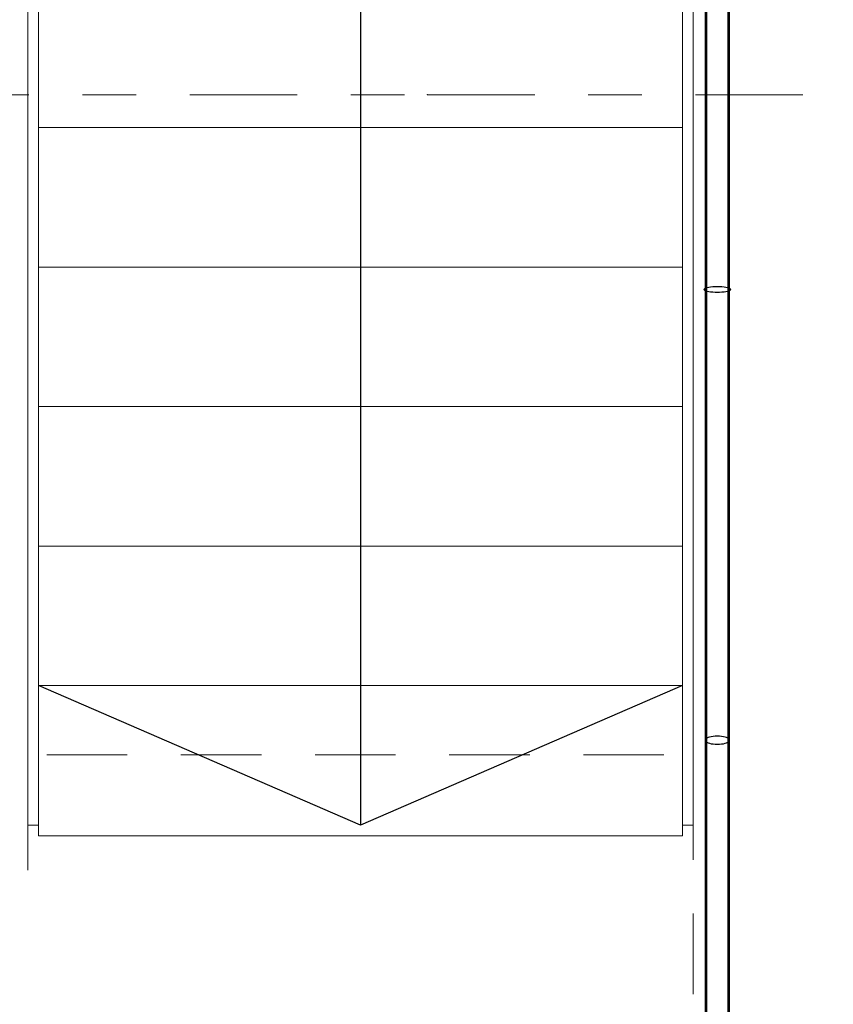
# Model space of a CAD drawing. Header units: metres. Extents: x -167 to 233, y -155 to 122.
# Tile 158 of 176: x 58.21 to 59.72, y 36.9 to 38.73. Entities that reach past the tile are written whole.
import ezdxf
from ezdxf.enums import TextEntityAlignment as Align

# ---------------------------------------------------------------- set-up
doc = ezdxf.new("R2010")
doc.units = ezdxf.units.M
doc.header["$MEASUREMENT"] = 0
doc.linetypes.add('Raster', pattern=[0.4, 0.2, -0.1, 0, -0.1])
doc.linetypes.add('Öffnungslinie Tür Fenster', pattern=[0.23, 0.15, -0.08])
for name, color, linetype in [('20 Decke', 7, 'Continuous'), ('40 Absturzsicherung', 7, 'Continuous'), ('40 Treppe', 7, 'Continuous'), ('90 Achsraster', 7, 'Continuous'), ('94 Genehmigungsplanung Bemaßung', 7, 'Continuous')]:
    doc.layers.add(name, color=color, linetype=linetype)
doc.styles.add('ERSTELLTER_STIL_1', font='arial.ttf')
doc.styles.add('ERSTELLTER_STIL_2', font='arial.ttf')
doc.dimstyles.new('ERSTELLTER_STIL__2', dxfattribs={"dimtxt": 0.25, "dimasz": 0.19, "dimexe": 0.18, "dimexo": 0.1, "dimgap": 0, "dimtad": 1, "dimzin": 0, "dimdsep": 46, "dimtxsty": 'ERSTELLTER_STIL_1', "dimblk": 'ARROWHEAD_6', "dimblk1": 'ARROWHEAD_6', "dimblk2": 'ARROWHEAD_6', "dimcen": 0.09, "dimclrd": 7, "dimclre": 7, "dimclrt": 7, "dimazin": 0, "dimtfac": 1, "dimtdec": 4, "dimtmove": 0, "dimatfit": 3, "dimfxl": 1, "dimtolj": 1, "dimtzin": 0, "dimarcsym": 0})

# ---------------------------------------------------------------- blocks, each defined once
blk = doc.blocks.new('Standard-Rastermarker_139')
at = {"layer": '90 Achsraster', "color": 14, "linetype": 'Raster', "lineweight": 18, "true_color": 0xa80000}
for p, q in [((1, 0), (45.4427, 0)), ((45.4427, 0), (46.4427, 0))]:
    blk.add_line(p, q, dxfattribs=at)
blk.add_point((45.4427, 0), dxfattribs=at)
blk.add_point((45.4427, 0), dxfattribs=at)
at = {"layer": '90 Achsraster', "color": 14, "lineweight": 18, "true_color": 0xa80000, "style": 'ERSTELLTER_STIL_2'}
for tag, p in [('AC_MarkerText_1_0', (-0.35, 0.15)), ('AC_MarkerText_1_1', (46.7927, 0.15))]:
    blk.add_attdef(tag, text='', height=0.3, dxfattribs=at).set_placement(p, align=Align.TOP_CENTER)
blk = doc.blocks.new('*D248', base_point=(27236.1321, 33357.279))
at = {"layer": '94 Genehmigungsplanung Bemaßung', "color": 7, "linetype": 'Continuous', "lineweight": 13}
for p, q in [((62.3525, 43.9997), (62.3525, 44.1497)), ((62.4525, 43.8997), (62.2525, 44.0997)), ((62.54, 43.9997), (62.165, 43.9997)), ((62.3525, 38.5897), (62.3525, 43.9997)), ((62.2525, 38.6897), (62.4525, 38.4897)), ((62.54, 38.5897), (62.165, 38.5897))]:
    blk.add_line(p, q, dxfattribs=at)
at = {"layer": '94 Genehmigungsplanung Bemaßung', "color": 7, "lineweight": 13, "insert": (62.3025, 40.961), "char_height": 0.25, "attachment_point": 7, "rotation": 90, "style": 'ERSTELLTER_STIL_1'}
blk.add_mtext('\\A1;{\\pql;\\fArial|b0|i0|c0|p0;\\W1.000000;5,41}', dxfattribs=at)
blk = doc.blocks.new('ARROWHEAD_6')
at = {"color": 0, "linetype": 'Continuous', "lineweight": 0}
for p, q in [((-0.5, -0.5), (0.5, 0.5)), ((0, 0), (-1, 0))]:
    blk.add_line(p, q, dxfattribs=at)
blk = doc.blocks.new('*D251', base_point=(27236.1321, 33357.279))
at = {"layer": '94 Genehmigungsplanung Bemaßung', "color": 7, "linetype": 'Continuous', "lineweight": 13}
for p, q in [((63.0177, 43.9997), (63.0177, 44.1497)), ((63.1177, 43.8997), (62.9177, 44.0997)), ((63.2052, 43.9997), (62.8302, 43.9997)), ((63.0177, 28.1797), (63.0177, 43.9997)), ((62.9177, 28.2797), (63.1177, 28.0797)), ((63.2052, 28.1797), (62.8302, 28.1797)), ((63.0177, 28.0297), (63.0177, 28.1797))]:
    blk.add_line(p, q, dxfattribs=at)
at = {"layer": '94 Genehmigungsplanung Bemaßung', "color": 7, "lineweight": 13, "insert": (62.9677, 35.6607), "char_height": 0.25, "attachment_point": 7, "rotation": 90, "style": 'ERSTELLTER_STIL_1'}
blk.add_mtext('\\A1;{\\pql;\\fArial|b0|i0|c0|p0;\\W1.000000;15,82}', dxfattribs=at)

msp = doc.modelspace()

# ---------------------------------------------------------------- linework, layer by layer
at = {"layer": '20 Decke', "color": 7, "linetype": 'Öffnungslinie Tür Fenster', "lineweight": 13, "flags": 128}
msp.add_lwpolyline([(58.1625, 34.2052), (58.1625, 37.1197), (58.2225, 37.1197), (58.2225, 37.3597), (59.4625, 37.3597), (59.4625, 37.1197), (59.4625, 34.2052)], close=True, dxfattribs=at)
at = {"layer": '40 Absturzsicherung', "color": 250, "linetype": 'Continuous', "lineweight": 25, "true_color": 0x191919}
for p, q in [((59.485, 41.5864), (59.485, 37.3872)), ((59.4875, 41.5864), (59.4875, 37.5122)), ((59.4875, 41.5864), (59.4875, 37.5122)), ((59.5275, 37.5122), (59.5275, 41.5864)), ((59.5275, 37.5122), (59.5275, 41.5864)), ((59.53, 37.3872), (59.53, 41.5864)), ((59.4875, 37.5122), (59.4875, 37.4872)), ((59.4875, 37.5122), (59.4875, 37.4872)), ((59.5275, 37.4872), (59.5275, 37.5122)), ((59.5275, 37.4872), (59.5275, 37.5122)), ((59.4875, 37.4872), (59.4875, 37.4372)), ((59.4875, 37.4872), (59.4875, 37.4372)), ((59.5275, 37.4372), (59.5275, 37.4872)), ((59.5275, 37.4372), (59.5275, 37.4872)), ((59.4875, 37.4372), (59.4875, 37.3872)), ((59.4875, 37.4372), (59.4875, 37.3872)), ((59.5275, 37.3872), (59.5275, 37.4372)), ((59.5275, 37.3872), (59.5275, 37.4372)), ((59.485, 37.3872), (59.485, 34.1827)), ((59.4875, 37.3872), (59.4875, 37.3622)), ((59.4875, 37.3872), (59.4875, 37.3622)), ((59.5275, 37.3622), (59.5275, 37.3872)), ((59.5275, 37.3622), (59.5275, 37.3872)), ((59.53, 34.1377), (59.53, 37.3872)), ((59.4875, 37.3622), (59.4875, 34.1802)), ((59.4875, 37.3622), (59.4875, 34.1802)), ((59.5275, 34.1402), (59.5275, 37.3622)), ((59.5275, 34.1402), (59.5275, 37.3622))]:
    msp.add_line(p, q, dxfattribs=at)
at = {"layer": '40 Absturzsicherung', "color": 250, "linetype": 'Continuous', "lineweight": 25, "true_color": 0x191919, "flags": 128}
for points in [[(59.4825, 38.2271), (59.4829, 38.2262), (59.484, 38.2254), (59.4858, 38.2246), (59.4883, 38.2239), (59.4914, 38.2232), (59.495, 38.2227), (59.4989, 38.2224), (59.5032, 38.2222), (59.5075, 38.2221), (59.5118, 38.2222), (59.516, 38.2224), (59.52, 38.2227), (59.5236, 38.2232), (59.5266, 38.2239), (59.5291, 38.2246), (59.531, 38.2254), (59.5321, 38.2262), (59.5325, 38.2271), (59.5321, 38.2279), (59.531, 38.2288), (59.5291, 38.2296), (59.5266, 38.2303), (59.5236, 38.2309), (59.52, 38.2314), (59.516, 38.2318), (59.5118, 38.232), (59.5075, 38.2321), (59.5032, 38.232), (59.4989, 38.2318), (59.495, 38.2314), (59.4914, 38.2309), (59.4883, 38.2303), (59.4858, 38.2296), (59.484, 38.2288), (59.4829, 38.2279)], [(59.485, 37.3872), (59.4853, 37.3859), (59.4863, 37.3847), (59.488, 37.3835), (59.4903, 37.3824), (59.493, 37.3815), (59.4962, 37.3807), (59.4998, 37.3802), (59.5036, 37.3799), (59.5075, 37.3797), (59.5114, 37.3799), (59.5152, 37.3802), (59.5187, 37.3807), (59.522, 37.3815), (59.5247, 37.3824), (59.527, 37.3835), (59.5286, 37.3847), (59.5297, 37.3859), (59.53, 37.3872), (59.5297, 37.3885), (59.5286, 37.3898), (59.527, 37.391), (59.5247, 37.3921), (59.522, 37.393), (59.5187, 37.3937), (59.5152, 37.3943), (59.5114, 37.3946), (59.5075, 37.3947), (59.5036, 37.3946), (59.4998, 37.3943), (59.4962, 37.3937), (59.493, 37.393), (59.4903, 37.3921), (59.488, 37.391), (59.4863, 37.3898), (59.4853, 37.3885)]]:
    msp.add_lwpolyline(points, close=True, dxfattribs=at)
at = {"layer": '40 Treppe', "color": 250, "linetype": 'Continuous', "lineweight": 18, "true_color": 0x191919}
for p, q in [((58.2225, 37.2289), (58.2225, 40.5336)), ((58.2425, 40.5221), (58.2425, 37.2289)), ((59.4425, 37.2289), (59.4425, 39.8292)), ((59.4625, 39.8177), (59.4625, 37.2289)), ((58.2425, 38.5289), (58.2425, 38.7889)), ((59.4425, 38.7889), (59.4425, 38.5289)), ((59.4425, 38.5289), (58.2425, 38.5289)), ((58.2425, 38.5289), (59.4425, 38.5289)), ((58.2425, 38.2689), (58.2425, 38.5289)), ((59.4425, 38.5289), (59.4425, 38.2689)), ((59.4425, 38.2689), (58.2425, 38.2689)), ((58.2425, 38.2689), (59.4425, 38.2689)), ((58.2425, 38.0089), (58.2425, 38.2689)), ((59.4425, 38.2689), (59.4425, 38.0089)), ((59.4425, 38.0089), (58.2425, 38.0089)), ((58.2425, 38.0089), (59.4425, 38.0089)), ((58.2425, 37.7489), (58.2425, 38.0089)), ((59.4425, 38.0089), (59.4425, 37.7489)), ((59.4425, 37.7489), (58.2425, 37.7489)), ((58.2425, 37.7489), (59.4425, 37.7489)), ((58.2425, 37.4889), (58.2425, 37.7489)), ((59.4425, 37.7489), (59.4425, 37.4889)), ((59.4425, 37.4889), (58.2425, 37.4889)), ((58.2425, 37.4889), (59.4425, 37.4889)), ((58.2425, 37.2289), (58.2425, 37.4889)), ((59.4425, 37.4889), (59.4425, 37.2289)), ((58.2425, 37.2289), (58.2225, 37.2289)), ((58.2425, 37.2089), (58.2425, 37.2289)), ((59.4625, 37.2289), (59.4425, 37.2289)), ((59.4425, 37.2289), (59.4425, 37.2089)), ((59.4425, 37.2089), (58.2425, 37.2089))]:
    msp.add_line(p, q, dxfattribs=at)
at = {"layer": '40 Treppe', "color": 250, "linetype": 'Continuous', "lineweight": 25, "true_color": 0x191919}
for p, q in [((58.8425, 40.1757), (58.8425, 37.4889)), ((58.8425, 37.2289), (58.2425, 37.4889)), ((58.8425, 37.4889), (58.8425, 37.2289)), ((59.4425, 37.4889), (58.8425, 37.2289))]:
    msp.add_line(p, q, dxfattribs=at)

# ---------------------------------------------------------------- block references
at = {"layer": '90 Achsraster', "color": 7, "linetype": 'Continuous', "lineweight": 18}
msp.add_blockref('Standard-Rastermarker_139', (13.5244, 38.5897), dxfattribs=at)

# ---------------------------------------------------------------- dimensions: what is measured, and where the dimension line sits
at = {"layer": '94 Genehmigungsplanung Bemaßung', "color": 7, "linetype": 'Continuous', "lineweight": 13}
for base, p1, p2, picture, middle in [((63.0177, 43.9997), (57.7672, 28.1797), (57.7672, 43.9997), '*D251', (62.8427, 36.0795)), ((62.3525, 43.9997), (59.9671, 38.5897), (58.1625, 43.9997), '*D248', (62.1775, 41.2847))]:
    dim = msp.add_linear_dim(base=base, p1=p1, p2=p2, angle=90, dimstyle='ERSTELLTER_STIL__2', dxfattribs=at)
    dim.commit()
    dim.dimension.update_dxf_attribs({"geometry": picture, "text_midpoint": middle, "dimtype": 160, "text_rotation": 90})

doc.saveas('drawing.dxf')
